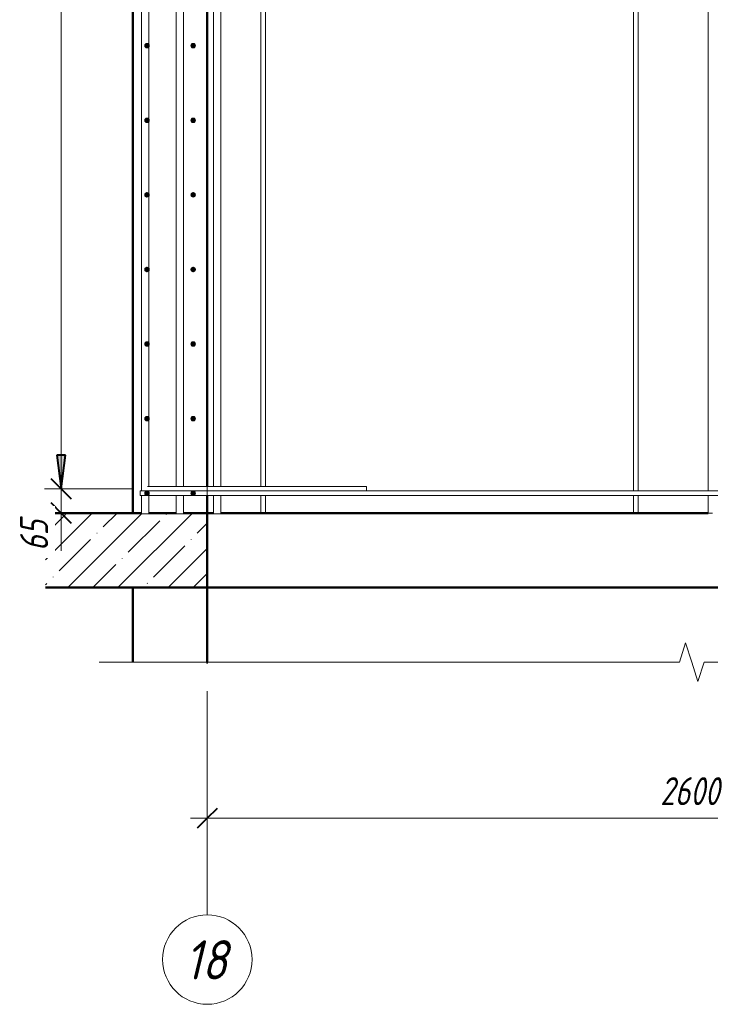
# Model space of a CAD drawing. Header units: millimetres. Extents: x -17457 to 38668, y -1477 to 6786.
# Tile 92 of 104: x 32982 to 34836, y -1477 to 1163. Entities that reach past the tile are written whole.
import ezdxf

# ---------------------------------------------------------------- set-up
doc = ezdxf.new("R2010")
doc.units = ezdxf.units.MM
doc.linetypes.add('ADSK_Линия сетки', pattern=[750, 600, -75, 0, -75])
for name, color, linetype, lineweight in [('A-____-____-DIMS', 211, 'Continuous', 9), ('A-____-____-DIMS-30', 211, 'Continuous', 9), ('A-____-NOTE-TEXT', 131, 'Continuous', 20), ('A-DETL-GENF-OTLN', 92, 'Continuous', 20), ('A-FLOR-____-MCUT', 192, 'Continuous', 50), ('A-FLOR-____-PATT', 8, 'Continuous', 50), ('A-WALL-____-MCUT', 113, 'Continuous', 50), ('A-WALL-____-OTLN', 113, 'Continuous', 20), ('S-GRID-____-IDEN', 1, 'Continuous', 20), ('S-GRID-____-OTLN', 1, 'Continuous', 9), ('S-RBAR-____-MCUT', 171, 'Continuous', 20), ('S-RBAR-____-OTLN', 171, 'Continuous', 100)]:
    doc.layers.add(name, color=color, linetype=linetype, lineweight=lineweight)
doc.styles.add('GOST Common_I', font='GOST Common Italic.ttf', dxfattribs={"width": 0.9, "height": 105})
doc.styles.add('GOST Common_I_1', font='GOST Common Italic.ttf', dxfattribs={"width": 0.8, "height": 75})
doc.dimstyles.new('ADSK_Для_арматуры_Основной_2_5_мм_шаг_кол-во_Стрелки_точный', dxfattribs={"dimscale": 304.8, "dimtxt": 0.247469, "dimasz": 0.295276, "dimexe": 0.147638, "dimexo": 0.000484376, "dimgap": 0.03937, "dimtad": 1, "dimdec": 0, "dimlfac": 304.8, "dimdsep": 46, "dimtxsty": 'GOST Common_I_1', "dimsah": 1, "dimcen": 0.09, "dimdle": 0.147638, "dimazin": 0, "dimtfac": 1, "dimtdec": 4, "dimtix": 1, "dimtmove": 0, "dimatfit": 3, "dimfxl": 1, "dimtvp": 1, "dimtfill": 1, "dimtolj": 1, "dimtzin": 0, "dimarcsym": 2})
doc.dimstyles.new('ADSK_Округление_5мм__Узкий_', dxfattribs={"dimscale": 304.8, "dimtxt": 0.247469, "dimasz": 0.177165, "dimexe": 0.147638, "dimexo": 0.000322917, "dimgap": 0.03937, "dimtad": 1, "dimdec": 0, "dimlfac": 304.8, "dimrnd": 5, "dimdsep": 46, "dimtxsty": 'GOST Common_I_1', "dimblk1": 'OBLIQUE', "dimblk2": 'OBLIQUE', "dimsah": 1, "dimcen": 0.09, "dimdle": 0.147638, "dimazin": 0, "dimtfac": 1, "dimtdec": 4, "dimtix": 1, "dimtmove": 1, "dimatfit": 3, "dimfxl": 1, "dimtvp": 1, "dimtfill": 1, "dimtolj": 1, "dimtzin": 0, "dimlwd": 20, "dimlwe": 20, "dimarcsym": 2})
doc.dimstyles.new('ADSK_Округление_5мм__Узкий__1', dxfattribs={"dimscale": 304.8, "dimtxt": 0.247469, "dimasz": 0.177165, "dimexe": 0.147638, "dimexo": 0.000322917, "dimgap": 0.03937, "dimtad": 1, "dimdec": 0, "dimlfac": 304.8, "dimrnd": 5, "dimdsep": 46, "dimtxsty": 'GOST Common_I_1', "dimblk1": 'OBLIQUE', "dimblk2": 'OBLIQUE', "dimsah": 1, "dimcen": 0.09, "dimdle": 0.147638, "dimazin": 0, "dimtfac": 1, "dimtdec": 4, "dimtix": 1, "dimtmove": 0, "dimatfit": 3, "dimfxl": 1, "dimtvp": 1, "dimtfill": 1, "dimtolj": 1, "dimtzin": 0, "dimlwd": 20, "dimlwe": 20, "dimarcsym": 2})

# ---------------------------------------------------------------- blocks, each defined once
blk = doc.blocks.new('ADSK_Обрыв_Линия - ADSK_Обрыв_линия-1519550-КЖ1_Р_ВЭ1_Армирование_16')
at = {"layer": 'A-DETL-GENF-OTLN'}
for p, q in [((-52933.8, 6279.8), (-54400, 6279.8)), ((-51400, 6279.8), (-52867, 6279.8))]:
    blk.add_line(p, q, dxfattribs=at)
blk = doc.blocks.new('Ось сетки - Круг_Ø8 мм-6408-КЖ1_Р_ВЭ1_Армирование_16')
at = {"layer": 'S-GRID-____-IDEN'}
for start, end in [(0, 180), (180, 360)]:
    blk.add_arc((-51600, -1357.4), 120, start, end, dxfattribs=at)
blk = doc.blocks.new('DIMBLOCK363-КЖ1_Р_ВЭ1_Армирование_16')
at = {"layer": 'A-____-____-DIMS-30', "lineweight": 40}
for p, q in [((33485.8, -978.3), (33512.8, -951.3)), ((36085.8, -978.3), (36112.8, -951.3)), ((33485.8, -978.3), (33458.8, -1005.3)), ((36085.8, -978.3), (36058.8, -1005.3))]:
    blk.add_line(p, q, dxfattribs=at)
at = {"layer": 'A-____-____-DIMS-30', "lineweight": 20}
for p, q in [((33485.8, -978.3), (33485.8, -970.2)), ((36085.8, -978.3), (36085.8, -970.2)), ((33440.8, -978.3), (36130.8, -978.3)), ((33485.8, -978.3), (33485.8, -1023.3)), ((36085.8, -978.3), (36085.8, -1023.3))]:
    blk.add_line(p, q, dxfattribs=at)
at = {"layer": 'A-____-____-DIMS-30', "color": 0, "lineweight": 20, "insert": (34701.4, -868.3), "char_height": 75, "width": 202.507, "attachment_point": 1, "line_spacing_factor": 1.022761, "style": 'GOST Common_I_1', "bg_fill": 3, "box_fill_scale": 1.25, "bg_fill_color": 256, "bg_fill_true_color": 13158600, "bg_fill_transparency": 0}
blk.add_mtext('2600', dxfattribs=at)
blk = doc.blocks.new('_Oblique')
at = {"color": 0, "linetype": 'ByBlock', "lineweight": -2}
blk.add_line((-0.5, -0.5), (0.5, 0.5), dxfattribs=at)
blk = doc.blocks.new('DIMBLOCK389-КЖ1_Р_ВЭ1_Армирование_16')
at = {"layer": 'A-____-____-DIMS-30', "lineweight": 40}
for p, q in [((33093.5, -95), (33066.5, -68)), ((33093.5, -95), (33120.5, -122)), ((33093.5, -160), (33066.5, -133)), ((33093.5, -160), (33120.5, -187))]:
    blk.add_line(p, q, dxfattribs=at)
at = {"layer": 'A-____-____-DIMS-30', "lineweight": 20}
for p, q in [((33093.5, -95), (33048.5, -95)), ((33093.5, -205), (33093.5, -95)), ((33093.5, -95), (33288.8, -95)), ((33093.5, -162.2), (33093.5, -127.5)), ((33093.5, -160), (33048.5, -160)), ((33093.5, -160), (33255.8, -160)), ((33093.5, -261.6), (33093.5, -162.2))]:
    blk.add_line(p, q, dxfattribs=at)
at = {"layer": 'A-____-____-DIMS-30', "color": 0, "lineweight": 20, "insert": (32983.5, -261.6), "char_height": 75, "width": 101.253, "attachment_point": 1, "rotation": 90, "line_spacing_factor": 1.022761, "style": 'GOST Common_I_1', "bg_fill": 3, "box_fill_scale": 1.25, "bg_fill_color": 256, "bg_fill_true_color": 13158600, "bg_fill_transparency": 0}
blk.add_mtext('65', dxfattribs=at)
blk = doc.blocks.new('DIMBLOCK390-КЖ1_Р_ВЭ1_Армирование_16')
at = {"layer": 'A-____-____-DIMS-30', "lineweight": 40}
for p, q in [((33093.5, 3705), (33066.5, 3732)), ((33093.5, 3705), (33120.5, 3678)), ((33093.5, -95), (33066.5, -68)), ((33093.5, -95), (33120.5, -122))]:
    blk.add_line(p, q, dxfattribs=at)
at = {"layer": 'A-____-____-DIMS-30', "lineweight": 20}
for p, q in [((33093.5, 3705), (33048.5, 3705)), ((33093.5, -95), (33093.5, 3705)), ((33093.5, 3705), (33288.8, 3705)), ((33093.5, -95), (33048.5, -95)), ((33093.5, -95), (33288.8, -95))]:
    blk.add_line(p, q, dxfattribs=at)
at = {"layer": 'A-____-____-DIMS-30', "color": 0, "lineweight": 20, "insert": (32983.5, 1720.6), "char_height": 75, "width": 202.507, "attachment_point": 1, "rotation": 90, "line_spacing_factor": 1.022761, "style": 'GOST Common_I_1', "bg_fill": 3, "box_fill_scale": 1.25, "bg_fill_color": 256, "bg_fill_true_color": 13158600, "bg_fill_transparency": 0}
blk.add_mtext('3800', dxfattribs=at)
blk = doc.blocks.new('DIMBLOCK406-КЖ1_Р_ВЭ1_Армирование_16')
at = {"layer": 'A-____-____-DIMS-30', "lineweight": 40}
for points in [[(33093.5, 3865), (33105.4, 3955), (33081.7, 3955)], [(33093.5, 3705), (33081.7, 3615), (33105.4, 3615)], [(33093.5, -95), (33105.4, -5), (33081.7, -5)]]:
    blk.add_hatch(color=256, dxfattribs=at).paths.add_polyline_path(points)
for p, q in [((33105.4, 3955), (33081.7, 3955)), ((33081.7, 3955), (33093.5, 3865)), ((33093.5, 3865), (33105.4, 3955)), ((33093.5, 3705), (33081.7, 3615)), ((33105.4, 3615), (33093.5, 3705)), ((33081.7, 3615), (33105.4, 3615)), ((33105.4, -5), (33081.7, -5)), ((33081.7, -5), (33093.5, -95)), ((33093.5, -95), (33105.4, -5))]:
    blk.add_line(p, q, dxfattribs=at)
at = {"layer": 'A-____-____-DIMS-30'}
for p, q in [((33093.5, 3865), (33048.5, 3865)), ((33093.5, 3865), (33278.8, 3865)), ((33093.5, 3705), (33048.5, 3705)), ((33093.5, -140), (33093.5, 3705)), ((33093.5, 3705), (33273.8, 3705)), ((33093.5, -95), (33048.5, -95)), ((33093.5, -95), (33273.8, -95))]:
    blk.add_line(p, q, dxfattribs=at)
at = {"layer": 'A-____-____-DIMS-30', "color": 0, "insert": (32983.5, 1578.7), "char_height": 75, "width": 543.086, "attachment_point": 1, "rotation": 90, "line_spacing_factor": 1.022761, "style": 'GOST Common_I_1', "bg_fill": 3, "box_fill_scale": 1.25, "bg_fill_color": 256, "bg_fill_true_color": 13158600, "bg_fill_transparency": 0}
blk.add_mtext('200x19=3800', dxfattribs=at)
blk = doc.blocks.new('_None')

msp = doc.modelspace()

# ---------------------------------------------------------------- hatches: boundary and pattern name
at = {"layer": 'A-FLOR-____-PATT', "lineweight": 9}
h = msp.add_hatch(dxfattribs=at)
h.set_pattern_fill('FP_3', color=256, style=0, pattern_type=2)
h.set_pattern_definition([(45, (3840.875, 22500), (-67.35192, 67.35192), []), (45, (3908.23, 22500), (-67.35192, 67.35192), [119.063, -23.813, 1.006, -22.807])])
h.paths.add_polyline_path([(33485.8052, -360), (33485.8052, -160), (33422.1811, -160), (33422.1811, -162.4889), (33402.1811, -162.4889), (33402.1811, -160), (33329.2106, -160), (33329.2106, -162.4889), (33309.2106, -162.1802), (33309.2106, -160), (33051.3917, -160), (33051.3917, -241.4757), (33057.7664, -243.5), (33051.3917, -249.6691), (33051.3917, -360)])
h.paths.add_polyline_path([(36085.8052, -360), (36725.8049, -360), (36725.8049, -293), (36673.8434, -276.5), (36725.8049, -226.2148), (36725.8049, -160), (36246.1495, -160), (36246.1495, -162.4889), (36226.1495, -162.4889), (36226.1495, -160), (36140.9314, -160), (36140.9314, -162.4889), (36120.9314, -162.4889), (36120.9314, -160), (36085.8052, -160), (36085.8052, -295.9755)])
at = {"layer": 'S-RBAR-____-MCUT'}
h = msp.add_hatch(color=256, dxfattribs=at)
edge = h.paths.add_edge_path()
edge.add_arc((33323.8049, 1093), 6, 0, 360)
for points in [[(33323.8049, 1087), (33329.0011, 1090), (33329.0011, 1096), (33323.8049, 1099), (33318.6088, 1096), (33318.6088, 1090)], [(33447.8049, 1087), (33453.0011, 1090), (33453.0011, 1096), (33447.8049, 1099), (33442.6088, 1096), (33442.6088, 1090)], [(33323.8049, 887), (33329.0011, 890), (33329.0011, 896), (33323.8049, 899), (33318.6088, 896), (33318.6088, 890)], [(33447.8049, 887), (33453.0011, 890), (33453.0011, 896), (33447.8049, 899), (33442.6088, 896), (33442.6088, 890)], [(33323.8049, 687), (33329.0011, 690), (33329.0011, 696), (33323.8049, 699), (33318.6088, 696), (33318.6088, 690)], [(33447.8049, 687), (33453.0011, 690), (33453.0011, 696), (33447.8049, 699), (33442.6088, 696), (33442.6088, 690)], [(33323.8049, 487), (33329.0011, 490), (33329.0011, 496), (33323.8049, 499), (33318.6088, 496), (33318.6088, 490)], [(33447.8049, 487), (33453.0011, 490), (33453.0011, 496), (33447.8049, 499), (33442.6088, 496), (33442.6088, 490)], [(33323.8049, 287), (33329.0011, 290), (33329.0011, 296), (33323.8049, 299), (33318.6088, 296), (33318.6088, 290)], [(33447.8049, 287), (33453.0011, 290), (33453.0011, 296), (33447.8049, 299), (33442.6088, 296), (33442.6088, 290)], [(33323.8049, 87), (33329.0011, 90), (33329.0011, 96), (33323.8049, 99), (33318.6088, 96), (33318.6088, 90)], [(33447.8049, 87), (33453.0011, 90), (33453.0011, 96), (33447.8049, 99), (33442.6088, 96), (33442.6088, 90)], [(33323.8049, -113), (33329.0011, -110), (33329.0011, -104), (33323.8049, -101), (33318.6088, -104), (33318.6206, -110.0069)], [(33447.8049, -113), (33453.0011, -110), (33453.0011, -104), (33447.8049, -101), (33442.6088, -104), (33442.6088, -110)]]:
    msp.add_hatch(color=256, dxfattribs=at).paths.add_polyline_path(points)
h = msp.add_hatch(color=256, dxfattribs=at)
edge = h.paths.add_edge_path()
edge.add_arc((33447.8049, 1093), 6, 0, 360)
h = msp.add_hatch(color=256, dxfattribs=at)
edge = h.paths.add_edge_path()
edge.add_arc((33323.8049, 893), 6, 0, 360)
h = msp.add_hatch(color=256, dxfattribs=at)
edge = h.paths.add_edge_path()
edge.add_arc((33447.8049, 893), 6, 0, 360)
h = msp.add_hatch(color=256, dxfattribs=at)
edge = h.paths.add_edge_path()
edge.add_arc((33323.8049, 693), 6, 0, 360)
h = msp.add_hatch(color=256, dxfattribs=at)
edge = h.paths.add_edge_path()
edge.add_arc((33447.8049, 693), 6, 0, 360)
h = msp.add_hatch(color=256, dxfattribs=at)
edge = h.paths.add_edge_path()
edge.add_arc((33323.8049, 493), 6, 0, 360)
h = msp.add_hatch(color=256, dxfattribs=at)
edge = h.paths.add_edge_path()
edge.add_arc((33447.8049, 493), 6, 0, 360)
h = msp.add_hatch(color=256, dxfattribs=at)
edge = h.paths.add_edge_path()
edge.add_arc((33323.8049, 293), 6, 0, 360)
h = msp.add_hatch(color=256, dxfattribs=at)
edge = h.paths.add_edge_path()
edge.add_arc((33447.8049, 293), 6, 0, 360)
h = msp.add_hatch(color=256, dxfattribs=at)
edge = h.paths.add_edge_path()
edge.add_arc((33323.8049, 93), 6, 0, 360)
h = msp.add_hatch(color=256, dxfattribs=at)
edge = h.paths.add_edge_path()
edge.add_arc((33447.8049, 93), 6, 0, 360)
h = msp.add_hatch(color=256, dxfattribs=at)
edge = h.paths.add_edge_path()
edge.add_arc((33323.8049, -107), 6, 0, 360)
h = msp.add_hatch(color=256, dxfattribs=at)
edge = h.paths.add_edge_path()
edge.add_arc((33447.8049, -107), 6, 0, 360)

# ---------------------------------------------------------------- linework, layer by layer
at = {"layer": 'A-____-NOTE-TEXT'}
for p, q in [((33051.3917, -241.4757), (33057.7664, -243.5)), ((33051.3917, -245.5243), (33057.7664, -243.5)), ((34752.8049, -560), (34769.3049, -508.0385)), ((34785.8049, -560), (34769.3049, -508.0385)), ((33285.8049, -560), (33195.8049, -560)), ((34802.6975, -611.9901), (34785.8049, -560)), ((34819.5901, -560), (34802.6975, -611.9901))]:
    msp.add_line(p, q, dxfattribs=at)
at = {"layer": 'A-FLOR-____-MCUT'}
for p, q in [((33309.2106, -160), (33051.3917, -160)), ((33485.8052, -360), (33485.8052, -160)), ((33051.3917, -360), (33485.8052, -360))]:
    msp.add_line(p, q, dxfattribs=at)
at = {"layer": 'A-WALL-____-MCUT'}
for p, q in [((33285.8052, 3900), (33285.8052, -160)), ((33485.8052, -89), (33485.8052, 3687)), ((33485.8052, -160), (33485.8052, -113)), ((33329.2106, -160), (33402.1811, -160)), ((33422.1811, -160), (33485.8052, -160)), ((33285.8052, -360), (33285.8052, -560)), ((33485.8052, -560), (33485.8052, -360))]:
    msp.add_line(p, q, dxfattribs=at)
at = {"layer": 'A-WALL-____-OTLN', "lineweight": 50}
for p, q in [((33485.8052, -160), (33502.1811, -160)), ((33522.1811, -160), (34829.8049, -160)), ((36085.7556, -360), (33485.8052, -360))]:
    msp.add_line(p, q, dxfattribs=at)
at = {"layer": 'S-GRID-____-OTLN', "linetype": 'ADSK_Линия сетки'}
msp.add_line((33485.8052, -1237.3906), (33485.8052, 4380), dxfattribs=at)
at = {"layer": 'S-RBAR-____-MCUT'}
for p, q in [((33323.8049, 1099), (33318.6088, 1096)), ((33318.6088, 1096), (33318.6088, 1090)), ((33318.6088, 1090), (33323.8049, 1087)), ((33329.0011, 1096), (33323.8049, 1099)), ((33323.8049, 1087), (33329.0011, 1090)), ((33329.0011, 1090), (33329.0011, 1096)), ((33447.8049, 1099), (33442.6088, 1096)), ((33442.6088, 1096), (33442.6088, 1090)), ((33442.6088, 1090), (33447.8049, 1087)), ((33453.0011, 1096), (33447.8049, 1099)), ((33447.8049, 1087), (33453.0011, 1090)), ((33453.0011, 1090), (33453.0011, 1096)), ((33323.8049, 899), (33318.6088, 896)), ((33329.0011, 896), (33323.8049, 899)), ((33447.8049, 899), (33442.6088, 896)), ((33453.0011, 896), (33447.8049, 899)), ((33318.6088, 896), (33318.6088, 890)), ((33318.6088, 890), (33323.8049, 887)), ((33323.8049, 887), (33329.0011, 890)), ((33329.0011, 890), (33329.0011, 896)), ((33442.6088, 896), (33442.6088, 890)), ((33442.6088, 890), (33447.8049, 887)), ((33447.8049, 887), (33453.0011, 890)), ((33453.0011, 890), (33453.0011, 896)), ((33323.8049, 699), (33318.6088, 696)), ((33318.6088, 696), (33318.6088, 690)), ((33318.6088, 690), (33323.8049, 687)), ((33329.0011, 696), (33323.8049, 699)), ((33323.8049, 687), (33329.0011, 690)), ((33329.0011, 690), (33329.0011, 696)), ((33447.8049, 699), (33442.6088, 696)), ((33442.6088, 696), (33442.6088, 690)), ((33442.6088, 690), (33447.8049, 687)), ((33453.0011, 696), (33447.8049, 699)), ((33447.8049, 687), (33453.0011, 690)), ((33453.0011, 690), (33453.0011, 696)), ((33323.8049, 499), (33318.6088, 496)), ((33318.6088, 496), (33318.6088, 490)), ((33318.6088, 490), (33323.8049, 487)), ((33329.0011, 496), (33323.8049, 499)), ((33323.8049, 487), (33329.0011, 490)), ((33329.0011, 490), (33329.0011, 496)), ((33447.8049, 499), (33442.6088, 496)), ((33442.6088, 496), (33442.6088, 490)), ((33442.6088, 490), (33447.8049, 487)), ((33453.0011, 496), (33447.8049, 499)), ((33447.8049, 487), (33453.0011, 490)), ((33453.0011, 490), (33453.0011, 496)), ((33323.8049, 299), (33318.6088, 296)), ((33318.6088, 296), (33318.6088, 290)), ((33329.0011, 296), (33323.8049, 299)), ((33329.0011, 290), (33329.0011, 296)), ((33447.8049, 299), (33442.6088, 296)), ((33442.6088, 296), (33442.6088, 290)), ((33453.0011, 296), (33447.8049, 299)), ((33453.0011, 290), (33453.0011, 296)), ((33318.6088, 290), (33323.8049, 287)), ((33323.8049, 287), (33329.0011, 290)), ((33442.6088, 290), (33447.8049, 287)), ((33447.8049, 287), (33453.0011, 290)), ((33323.8049, 99), (33318.6088, 96)), ((33318.6088, 96), (33318.6088, 90)), ((33318.6088, 90), (33323.8049, 87)), ((33329.0011, 96), (33323.8049, 99)), ((33323.8049, 87), (33329.0011, 90)), ((33329.0011, 90), (33329.0011, 96)), ((33447.8049, 99), (33442.6088, 96)), ((33442.6088, 96), (33442.6088, 90)), ((33442.6088, 90), (33447.8049, 87)), ((33453.0011, 96), (33447.8049, 99)), ((33447.8049, 87), (33453.0011, 90)), ((33453.0011, 90), (33453.0011, 96)), ((33323.8049, -101), (33318.6088, -104)), ((33318.6088, -104), (33318.6206, -110.0069)), ((33329.0011, -104), (33323.8049, -101)), ((33329.0011, -110), (33329.0011, -104)), ((33447.8049, -101), (33442.6088, -104)), ((33442.6088, -104), (33442.6088, -110)), ((33453.0011, -104), (33447.8049, -101)), ((33453.0011, -110), (33453.0011, -104)), ((33318.6206, -110.0069), (33323.8049, -113)), ((33323.8049, -113), (33329.0011, -110)), ((33442.6088, -110), (33447.8049, -113)), ((33447.8049, -113), (33453.0011, -110))]:
    msp.add_line(p, q, dxfattribs=at)
for centre in [(33323.8049, 1093), (33447.8049, 1093), (33323.8049, 893), (33447.8049, 893), (33323.8049, 693), (33447.8049, 693), (33323.8049, 493), (33447.8049, 493), (33323.8049, 293), (33447.8049, 293), (33323.8049, 93), (33447.8049, 93), (33323.8049, -107), (33447.8049, -107)]:
    msp.add_circle(centre, 6, dxfattribs=at)
at = {"layer": 'S-RBAR-____-OTLN', "lineweight": 20}
for p, q in [((33309.2106, -101), (33309.2106, 3687)), ((33329.2106, -89), (33329.2106, 3687)), ((33402.1811, -89), (33402.1811, 3687)), ((33422.1811, -89), (33422.1811, 3687)), ((33502.1811, -89), (33502.1811, 3687)), ((33522.1811, -89), (33522.1811, 3687)), ((33629.8049, -89), (33629.8049, 3687)), ((33641.8049, -89), (33641.8049, 3687)), ((34629.8049, -101), (34629.8049, 3687)), ((34641.8049, -101), (34641.8049, 3687)), ((34829.8049, -101), (34829.8049, 3687)), ((36265.8049, -101), (33305.8049, -101)), ((33305.8049, -101), (33305.8049, -113)), ((33354.8049, -89), (33325.3048, -89)), ((33354.8049, -89), (33912.8049, -89)), ((33354.8049, -101), (33912.8049, -101)), ((33912.8049, -101), (33912.8049, -89)), ((36265.8049, -113), (33305.8049, -113)), ((33309.2106, -162.4889), (33309.2106, -113)), ((33329.2106, -162.4889), (33329.2106, -113)), ((33402.1811, -162.4889), (33402.1811, -113)), ((33422.1811, -162.4889), (33422.1811, -113)), ((33502.1811, -162.4889), (33502.1811, -113)), ((33522.1811, -162.4889), (33522.1811, -113)), ((33629.8049, -159), (33629.8049, -113)), ((33641.8049, -159), (33641.8049, -113)), ((34629.8049, -159), (34629.8049, -113)), ((34641.8049, -159), (34641.8049, -113)), ((34829.8049, -160), (34829.8049, -113)), ((33329.2106, -162.4889), (33309.2106, -162.4889)), ((33422.1811, -162.4889), (33402.1811, -162.4889)), ((33522.1811, -162.4889), (33502.1811, -162.4889)), ((33641.8049, -159), (33629.8049, -159)), ((34641.8049, -159), (34629.8049, -159)), ((34841.8049, -160), (34829.8049, -160))]:
    msp.add_line(p, q, dxfattribs=at)

# ---------------------------------------------------------------- block references
at = {"layer": 'A-DETL-GENF-OTLN', "rotation": 180}
msp.add_blockref('ADSK_Обрыв_Линия - ADSK_Обрыв_линия-1519550-КЖ1_Р_ВЭ1_Армирование_16', (-18114.1954, 5719.7718), dxfattribs=at)
at = {"layer": 'S-GRID-____-IDEN'}
msp.add_blockref('Ось сетки - Круг_Ø8 мм-6408-КЖ1_Р_ВЭ1_Армирование_16', (85085.8052, 0), dxfattribs=at)

# ---------------------------------------------------------------- texts
at = {"layer": 'S-GRID-____-IDEN', "lineweight": 9, "insert": (33425.751, -1305.6306), "char_height": 105, "width": 145.025269, "attachment_point": 1, "style": 'GOST Common_I'}
msp.add_mtext('18', dxfattribs=at)

# ---------------------------------------------------------------- next in the draw order: dimensions: what is measured, and where the dimension line sits
at = {"layer": 'A-____-____-DIMS', "lineweight": 20}
dim = msp.add_linear_dim(base=(33093.5461, -95), p1=(33285.8052, -160), p2=(33318.8049, -95), angle=90, dimstyle='ADSK_Округление_5мм__Узкий_', override={"dimpost": '<>', "dimfxl": 72.897047}, dxfattribs=at)
dim.commit()
dim.dimension.update_dxf_attribs({"geometry": 'DIMBLOCK389-КЖ1_Р_ВЭ1_Армирование_16', "text_midpoint": (33033.534, -210.9622), "dimtype": 160, "text_rotation": 90})
dim = msp.add_linear_dim(base=(36085.8052, -978.3364), p1=(33485.8052, -940.1527), p2=(36085.8052, -940.1527), angle=0, dimstyle='ADSK_Округление_5мм__Узкий__1', override={"dimpost": '<>', "dimfxl": 2600}, dxfattribs=at)
dim.commit()
dim.dimension.update_dxf_attribs({"geometry": 'DIMBLOCK363-КЖ1_Р_ВЭ1_Армирование_16', "text_midpoint": (34785.8052, -928.3535)})

# ---------------------------------------------------------------- next in the draw order: dimensions: what is measured, and where the dimension line sits
dim = msp.add_linear_dim(base=(33093.5461, 3705), p1=(33318.8049, -95), p2=(33318.8049, 3705), angle=90, dimstyle='ADSK_Округление_5мм__Узкий__1', override={"dimpost": '<>', "dimfxl": 3800}, dxfattribs=at)
dim.commit()
dim.dimension.update_dxf_attribs({"geometry": 'DIMBLOCK390-КЖ1_Р_ВЭ1_Армирование_16', "text_midpoint": (33044.0461, 1805)})

# ---------------------------------------------------------------- next in the draw order: dimensions: what is measured, and where the dimension line sits
at = {"layer": 'A-____-____-DIMS'}
dim = msp.add_linear_dim(base=(33093.5461, 3705), p1=(33318.8049, -95), p2=(33318.8049, 3705), angle=90, text='200x19=3800', dimstyle='ADSK_Для_арматуры_Основной_2_5_мм_шаг_кол-во_Стрелки_точный', override={"dimpost": '<>', "dimblk1": 'None', "dimblk2": 'None', "dimsah": 1, "dimfxl": 3800}, dxfattribs=at)
dim.commit()
dim.dimension.update_dxf_attribs({"geometry": 'DIMBLOCK406-КЖ1_Р_ВЭ1_Армирование_16', "text_midpoint": (33044.0461, 1805)})

doc.saveas('drawing.dxf')
